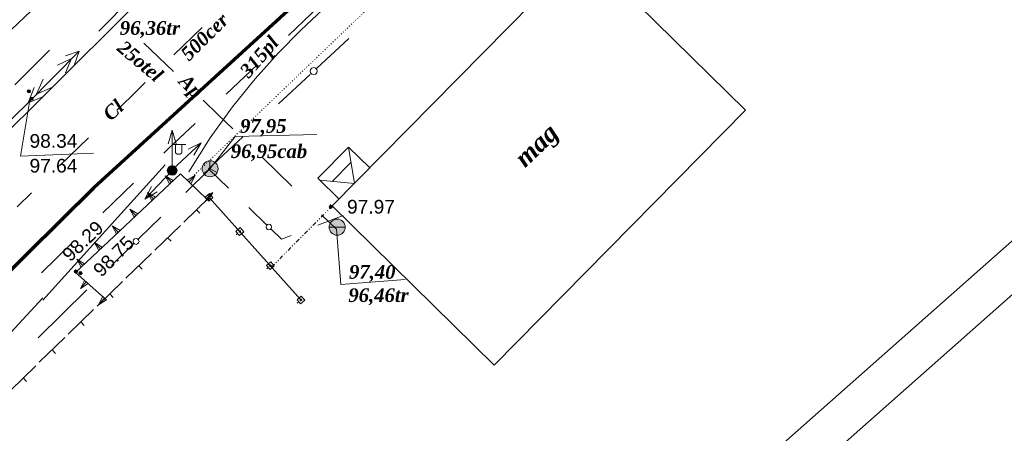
# Model space of a CAD drawing. Header units: millimetres. Extents: x 9396 to 25236, y 15106 to 31102.
# Tile 43 of 256: x 10077 to 10199, y 16378 to 16430. Entities that reach past the tile are written whole.
import ezdxf
from ezdxf.enums import TextEntityAlignment as Align

# ---------------------------------------------------------------- set-up
doc = ezdxf.new("R2010")
doc.units = ezdxf.units.MM
for name, pattern in [('DIVIDE', [1.25, 0.5, -0.25, 0, -0.25, 0, -0.25]), ('DOT', [0.25, 0, -0.25]), ('HIDDEN', [0.375, 0.25, -0.125])]:
    doc.linetypes.add(name, pattern=pattern)
for name, color, linetype, lineweight, true_color in [('1001010', 7, 'Continuous', 9, 0x000000), ('10010110', 7, 'Continuous', 20, 0xa25100), ('10010230', 7, 'Continuous', 20, 0x000000), ('1060000', 7, 'Continuous', 9, 0x000000), ('1070000', 7, 'DOT', 9, 0x000000), ('2030003', 7, 'Continuous', 9, 0x000000), ('21100200', 7, 'HIDDEN', 0, 0x800080), ('3000105', 7, 'DIVIDE', 9, 0x000000), ('3000130', 7, 'Continuous', 9, 0x000000), ('3000220', 7, 'Continuous', 9, 0x000000), ('5010210', 7, 'Continuous', 20, 0x008000), ('5010320', 7, 'Continuous', 20, 0x800000), ('5010420', 7, 'Continuous', 9, 0x000000), ('6011210', 1, 'Continuous', 9, 0xff0000), ('6011300', 1, 'Continuous', 20, 0xff0000), ('9010120', 7, 'Continuous', 20, 0x000000), ('9010200', 7, 'Continuous', 9, 0x000000)]:
    doc.layers.add(name, color=color, linetype=linetype, lineweight=lineweight, true_color=true_color)
for name, color, linetype, lineweight in [('text', 7, 'Continuous', 15), ('Канализация', 1, 'Continuous', 70), ('Рамка', 7, 'Continuous', 35)]:
    doc.layers.add(name, color=color, linetype=linetype, lineweight=lineweight)
doc.styles.add('12', font='timesbi.ttf', dxfattribs={"height": 0.001693})
doc.styles.add('13', font='timesbi.ttf', dxfattribs={"height": 0.001693})
doc.styles.add('2', font='timesbi.ttf', dxfattribs={"height": 0.001693})
doc.styles.add('3', font='timesbi.ttf', dxfattribs={"height": 0.001693})
doc.styles.add('9', font='timesbi.ttf', dxfattribs={"height": 0.001693})
doc.styles.add('F2', font='arial.ttf', dxfattribs={"height": 0.001693})

# ---------------------------------------------------------------- blocks, each defined once
blk = doc.blocks.new('SYMBOL21100200')
at = {"true_color": 0x800080}
h = blk.add_hatch(color=216, dxfattribs=at)
edge = h.paths.add_edge_path()
edge.add_arc((0, 0), 0.1, 0, 360)
at = {"color": 216, "linetype": 'Continuous', "lineweight": 0, "true_color": 0x800080}
blk.add_circle((0, 0), 0.1, dxfattribs=at)
blk = doc.blocks.new('SYMBOL9010200')
at = {"true_color": 0xffffff}
h = blk.add_hatch(color=7, dxfattribs=at)
edge = h.paths.add_edge_path()
edge.add_arc((0.01, 0), 0.495, 0, 360)
at = {"color": 18, "linetype": 'Continuous', "lineweight": 0, "true_color": 0x000000, "flags": 128}
for points in [[(0.0025, 0.0025), (-0.3845, -0.3005)], [(0.0025, 0.007), (-0.007, 0.495)], [(0.005, 0), (0.44, -0.238)]]:
    blk.add_lwpolyline(points, dxfattribs=at)
at = {"color": 18, "linetype": 'Continuous', "lineweight": 0, "true_color": 0x000000}
blk.add_circle((0.01, 0), 0.495, dxfattribs=at)
blk = doc.blocks.new('SYMBOL2030003')
at = {"true_color": 0xffffff}
h = blk.add_hatch(color=7, dxfattribs=at)
edge = h.paths.add_edge_path()
edge.add_arc((0, 0), 0.3, 0, 360)
at = {"true_color": 0x000000}
h = blk.add_hatch(color=18, dxfattribs=at)
edge = h.paths.add_edge_path()
edge.add_arc((0, 0), 0.1, 0, 360)
at = {"color": 18, "linetype": 'Continuous', "lineweight": 0, "true_color": 0x000000, "flags": 128}
for points in [[(0, 0.3), (0, 1.75)], [(0, 1.6), (0.85, 1.6)], [(0.2, 1.6), (0.2, 1.1), (0.3, 1), (0.5, 1), (0.6, 1.1), (0.6, 1.6)]]:
    blk.add_lwpolyline(points, dxfattribs=at)
at = {"color": 18, "linetype": 'Continuous', "lineweight": 0, "true_color": 0x000000}
for radius in [0.3, 0.1]:
    blk.add_circle((0, 0), radius, dxfattribs=at)
blk = doc.blocks.new('SYMBOL5010420')
at = {"true_color": 0xffffff}
h = blk.add_hatch(color=7, dxfattribs=at)
edge = h.paths.add_edge_path()
edge.add_arc((0, 0), 0.5, 0, 360)
at = {"color": 18, "linetype": 'Continuous', "lineweight": 9, "true_color": 0x000000, "flags": 128}
blk.add_lwpolyline([(-0.5, 0), (0.5, 0)], dxfattribs=at)
at = {"color": 18, "linetype": 'Continuous', "lineweight": 9, "true_color": 0x000000}
blk.add_circle((0, 0), 0.5, dxfattribs=at)

msp = doc.modelspace()

# ---------------------------------------------------------------- linework, layer by layer
at = {"layer": '1001010', "color": 253}
for points in [[(10147.13, 16438.24, 196.24), (10116.04, 16406.65, 196.43), (10136.07, 16386.94, 196.24)], [(10136.07, 16386.94, 196.24), (10167.16, 16418.53, 196.24), (10147.13, 16438.24, 196.24)]]:
    msp.add_polyline3d(points, dxfattribs=at)
at = {"layer": '10010110'}
msp.add_polyline3d([(10146.87, 16450.25, 157.41), (10141.02, 16447.71, 154.09), (10136.25, 16445.53, 152.9), (10132.37, 16443.63, 153.51), (10129.21, 16441.92, 155.59), (10126.56, 16440.32, 158.78), (10124.25, 16438.73, 162.76), (10122.08, 16437.08, 167.19), (10119.86, 16435.28, 171.73), (10117.46, 16433.26, 176.09), (10114.87, 16430.98, 180.09), (10112.15, 16428.42, 183.63), (10109.35, 16425.57, 186.58), (10106.51, 16422.41, 188.81), (10103.69, 16418.92, 190.21), (10100.94, 16415.08, 190.66), (10098.29, 16410.87, 190.02)], dxfattribs=at)
at = {"layer": '10010230', "color": 253}
for p, q in [((10096.14, 16409.59, 188.2), (10095.39, 16410.39, 188.2)), ((10098.32, 16409.62, 188.2), (10099.08, 16410.41, 188.2)), ((10093.95, 16407.53, 188.2), (10093.19, 16408.33, 188.2)), ((10100.49, 16407.54, 188.2), (10101.25, 16408.33, 188.2)), ((10091.76, 16405.46, 188.2), (10091, 16406.26, 188.2)), ((10089.57, 16403.4, 188.2), (10088.81, 16404.2, 188.2)), ((10087.38, 16401.33, 188.2), (10086.62, 16402.13, 188.2)), ((10085.19, 16399.27, 188.2), (10084.43, 16400.07, 188.2)), ((10085.62, 16397.24, 188.2), (10084.89, 16396.42, 188.2)), ((10087.87, 16395.24, 188.2), (10087.14, 16394.42, 188.2))]:
    msp.add_line(p, q, dxfattribs=at)
for points in [[(10100.49, 16407.53, 188.2), (10097.26, 16410.64, 188.2), (10084.3, 16398.42, 188.2), (10087.87, 16395.23, 188.2)], [(10096.36, 16409.8, 188.2), (10095.39, 16410.39, 188.2), (10095.92, 16409.38, 188.2)], [(10098.54, 16409.41, 188.2), (10099.08, 16410.41, 188.2), (10098.1, 16409.83, 188.2)], [(10094.17, 16407.73, 188.2), (10093.19, 16408.33, 188.2), (10093.73, 16407.32, 188.2)], [(10100.71, 16407.33, 188.2), (10101.25, 16408.33, 188.2), (10100.28, 16407.74, 188.2)], [(10091.98, 16405.67, 188.2), (10091, 16406.26, 188.2), (10091.54, 16405.25, 188.2)], [(10089.79, 16403.6, 188.2), (10088.81, 16404.2, 188.2), (10089.35, 16403.19, 188.2)], [(10087.6, 16401.54, 188.2), (10086.62, 16402.13, 188.2), (10087.16, 16401.13, 188.2)], [(10085.41, 16399.47, 188.2), (10084.43, 16400.07, 188.2), (10084.97, 16399.06, 188.2)], [(10085.4, 16397.44, 188.2), (10084.89, 16396.42, 188.2), (10085.85, 16397.04, 188.2)], [(10087.65, 16395.44, 188.2), (10087.14, 16394.42, 188.2), (10088.1, 16395.04, 188.2)]]:
    msp.add_polyline3d(points, dxfattribs=at)
for points in [[(10096.36, 16409.8, 188.2), (10095.39, 16410.39, 188.2), (10095.92, 16409.38, 188.2), (10096.36, 16409.8, 188.2)], [(10098.54, 16409.41, 188.2), (10099.08, 16410.41, 188.2), (10098.1, 16409.83, 188.2), (10098.54, 16409.41, 188.2)], [(10094.17, 16407.73, 188.2), (10093.19, 16408.33, 188.2), (10093.73, 16407.32, 188.2), (10094.17, 16407.73, 188.2)], [(10100.71, 16407.33, 188.2), (10101.25, 16408.33, 188.2), (10100.28, 16407.74, 188.2), (10100.71, 16407.33, 188.2)], [(10091.98, 16405.67, 188.2), (10091, 16406.26, 188.2), (10091.54, 16405.25, 188.2), (10091.98, 16405.67, 188.2)], [(10089.79, 16403.6, 188.2), (10088.81, 16404.2, 188.2), (10089.35, 16403.19, 188.2), (10089.79, 16403.6, 188.2)], [(10087.6, 16401.54, 188.2), (10086.62, 16402.13, 188.2), (10087.16, 16401.13, 188.2), (10087.6, 16401.54, 188.2)], [(10085.41, 16399.47, 188.2), (10084.43, 16400.07, 188.2), (10084.97, 16399.06, 188.2), (10085.41, 16399.47, 188.2)], [(10085.4, 16397.44, 188.2), (10084.89, 16396.42, 188.2), (10085.85, 16397.04, 188.2), (10085.4, 16397.44, 188.2)], [(10087.65, 16395.44, 188.2), (10087.14, 16394.42, 188.2), (10088.1, 16395.04, 188.2), (10087.65, 16395.44, 188.2)]]:
    msp.add_polyline3d(points, close=True, dxfattribs=at)
at = {"layer": '1060000', "color": 253}
for p, q in [((10116.04, 16409.7, 196.07), (10118.36, 16412.07, 196.37)), ((10095.39, 16411.73, 184.27), (10080.23, 16395, 184.27))]:
    msp.add_line(p, q, dxfattribs=at)
for points in [[(10040.06, 16396.6, 196.64), (10044.38, 16393.36, 196.56), (10047.35, 16392.38, 196.99), (10050.08, 16392.26, 196.4), (10055.9, 16395.98, 196.46), (10116.62, 16456.46, 196.4)], [(10078.69, 16420, 163.72), (10077.49, 16412.84, 98.64), (10086.53, 16413.18, 187.33)], [(10100.91, 16411.26, 196.28), (10104.04, 16415.27, 193.51), (10114.15, 16415.52, 193.51)], [(10120.68, 16411.36, 177.18), (10118.06, 16413.94, 196.33), (10114.26, 16410.09, 196.33), (10116.89, 16407.51, 177.18)], [(10118.06, 16413.94, 196.33), (10118.78, 16409.43, 196.41), (10114.5, 16409.85, 195.87)], [(10116.56, 16403.77, 184.17), (10117.09, 16396.92, 121.53), (10125.05, 16397.53, 121.53)], [(10056.24, 16373.44, 196.54), (10061.4, 16374.87, 195.51), (10080.26, 16395.26, 195.51)]]:
    msp.add_polyline3d(points, dxfattribs=at)
at = {"layer": '1070000', "color": 253}
msp.add_polyline3d([(10098.7, 16410.23, 195.66), (10137.5, 16447.47, 195.67), (10145.14, 16450.58, 195.66)], dxfattribs=at)
at = {"layer": '3000105', "color": 253}
for p, q in [((10108.53, 16399.09, 196.05), (10116.04, 16406.65, 196.43)), ((10116.4, 16406.3, 196.24), (10115.62, 16407.07, 196.24)), ((10108.17, 16399.44, 196.24), (10108.95, 16398.67, 196.24))]:
    msp.add_line(p, q, dxfattribs=at)
at = {"layer": '3000130', "color": 253}
for p, q in [((10100.36, 16407.33, 196.43), (10100.55, 16407.5, 196.43)), ((10112.17, 16395.01, 195.36), (10100.83, 16407.71, 197.5)), ((10104.16, 16403.09, 196.43), (10104.34, 16403.25, 196.43)), ((10107.94, 16398.85, 196.43), (10108.13, 16399.02, 196.43)), ((10111.72, 16394.62, 196.43), (10111.91, 16394.79, 196.43))]:
    msp.add_line(p, q, dxfattribs=at)
for points in [[(10101.29, 16407.72, 196.43), (10100.85, 16408.21, 196.43), (10100.33, 16407.75, 196.43), (10100.77, 16407.25, 196.43), (10101.29, 16407.72, 196.43)], [(10100.81, 16407.64, 196.43), (10100.86, 16407.65, 196.43), (10100.89, 16407.68, 196.43), (10100.91, 16407.73, 196.43), (10100.89, 16407.78, 196.43), (10100.86, 16407.82, 196.43), (10100.81, 16407.83, 196.43), (10100.76, 16407.82, 196.43), (10100.73, 16407.78, 196.43), (10100.71, 16407.73, 196.43), (10100.73, 16407.68, 196.43), (10100.76, 16407.65, 196.43), (10100.81, 16407.64, 196.43)], [(10105.09, 16403.47, 196.43), (10104.64, 16403.97, 196.43), (10104.12, 16403.5, 196.43), (10104.56, 16403.01, 196.43), (10105.09, 16403.47, 196.43)], [(10104.6, 16403.39, 196.43), (10104.65, 16403.4, 196.43), (10104.69, 16403.44, 196.43), (10104.7, 16403.49, 196.43), (10104.69, 16403.53, 196.43), (10104.65, 16403.57, 196.43), (10104.6, 16403.58, 196.43), (10104.56, 16403.57, 196.43), (10104.52, 16403.53, 196.43), (10104.51, 16403.49, 196.43), (10104.52, 16403.44, 196.43), (10104.56, 16403.4, 196.43), (10104.6, 16403.39, 196.43)], [(10108.87, 16399.24, 196.43), (10108.43, 16399.73, 196.43), (10107.9, 16399.27, 196.43), (10108.35, 16398.77, 196.43), (10108.87, 16399.24, 196.43)], [(10108.39, 16399.15, 196.43), (10108.44, 16399.17, 196.43), (10108.47, 16399.2, 196.43), (10108.48, 16399.25, 196.43), (10108.47, 16399.3, 196.43), (10108.44, 16399.34, 196.43), (10108.39, 16399.35, 196.43), (10108.34, 16399.34, 196.43), (10108.3, 16399.3, 196.43), (10108.29, 16399.25, 196.43), (10108.3, 16399.2, 196.43), (10108.34, 16399.17, 196.43), (10108.39, 16399.15, 196.43)], [(10112.65, 16395, 196.43), (10112.21, 16395.5, 196.43), (10111.69, 16395.03, 196.43), (10112.13, 16394.54, 196.43), (10112.65, 16395, 196.43)], [(10112.17, 16394.92, 196.43), (10112.22, 16394.93, 196.43), (10112.25, 16394.97, 196.43), (10112.27, 16395.02, 196.43), (10112.25, 16395.07, 196.43), (10112.22, 16395.1, 196.43), (10112.17, 16395.12, 196.43), (10112.12, 16395.1, 196.43), (10112.08, 16395.07, 196.43), (10112.07, 16395.02, 196.43), (10112.08, 16394.97, 196.43), (10112.12, 16394.93, 196.43), (10112.17, 16394.92, 196.43)]]:
    msp.add_polyline3d(points, close=True, dxfattribs=at)
at = {"layer": '3000220', "color": 253}
for p, q in [((10100.83, 16407.71, 195.51), (10097.69, 16404.65, 195.51)), ((10099.26, 16406.18, 195.51), (10099.68, 16405.75, 195.51)), ((10097.26, 16404.24, 195.51), (10094.11, 16401.18, 195.51)), ((10095.68, 16402.71, 195.51), (10096.1, 16402.28, 195.51)), ((10093.68, 16400.76, 195.51), (10090.53, 16397.71, 195.51)), ((10092.11, 16399.24, 195.51), (10092.53, 16398.81, 195.51)), ((10090.11, 16397.29, 195.51), (10086.96, 16394.24, 195.51)), ((10088.53, 16395.76, 195.51), (10088.95, 16395.33, 195.51)), ((10086.53, 16393.82, 195.51), (10083.38, 16390.76, 195.51)), ((10084.96, 16392.29, 195.51), (10085.37, 16391.86, 195.51)), ((10082.95, 16390.35, 195.51), (10079.81, 16387.29, 195.51)), ((10081.38, 16388.82, 195.51), (10081.8, 16388.39, 195.51)), ((10079.38, 16386.87, 195.51), (10076.23, 16383.82, 195.51)), ((10077.81, 16385.35, 195.51), (10078.22, 16384.92, 195.51))]:
    msp.add_line(p, q, dxfattribs=at)
at = {"layer": '5010210'}
for p, q in [((10112.53, 16429.6, 184.27), (10114.46, 16431.42, 184.27)), ((10110.61, 16427.78, 184.27), (10112.53, 16429.6, 184.27)), ((10092.75, 16426.83, 166.62), (10096.41, 16423.29, 166.62)), ((10076.78, 16421.64, 170.34), (10081.06, 16425.93, 170.34)), ((10106.76, 16424.13, 184.27), (10102.91, 16420.49, 184.27)), ((10101.91, 16417.96, 166.62), (10100.07, 16419.74, 166.62)), ((10097.14, 16415.03, 184.27), (10099.07, 16416.85, 184.27)), ((10103.74, 16416.19, 166.62), (10101.91, 16417.96, 166.62)), ((10107.4, 16412.64, 166.62), (10111.06, 16409.1, 166.62)), ((10091.44, 16409.49, 184.27), (10087.66, 16405.79, 184.27)), ((10116.56, 16403.78, 166.62), (10114.73, 16405.55, 166.62)), ((10081.98, 16400.23, 184.27), (10083.87, 16402.08, 184.27)), ((10080.08, 16398.38, 184.27), (10081.98, 16400.23, 184.27))]:
    msp.add_line(p, q, dxfattribs=at)
msp.add_polyline3d([(10095.23, 16413.2, 184.27), (10095.8, 16413.76, 184.27), (10097.14, 16415.03, 184.27)], dxfattribs=at)
at = {"layer": '5010320', "lineweight": 30}
for p, q in [((10099.96, 16428.77, 152.77), (10096.44, 16425.36, 152.77)), ((10091.16, 16420.23, 152.77), (10092.92, 16421.94, 152.77)), ((10089.4, 16418.52, 152.77), (10091.16, 16420.23, 152.77)), ((10085.88, 16415.1, 152.77), (10082.36, 16411.68, 152.77)), ((10077.08, 16406.55, 152.77), (10078.84, 16408.26, 152.77))]:
    msp.add_line(p, q, dxfattribs=at)
at = {"layer": '6011210'}
for p, q in [((10096.24, 16411.14, 163.09), (10096.26, 16416.04, 163.09)), ((10096.24, 16411.14, 163.09), (10099.81, 16414.49, 163.09)), ((10096.24, 16411.05, 193.51), (10092.86, 16407.5, 193.51))]:
    msp.add_line(p, q, dxfattribs=at)
for points in [[(10095.75, 16414.34, 163.09), (10096.26, 16416.04, 163.09), (10096.26, 16416.04, 163.09), (10096.75, 16414.34, 163.09)], [(10098.23, 16413.69, 163.09), (10099.81, 16414.49, 163.09), (10099.81, 16414.49, 163.09), (10098.91, 16412.96, 163.09)], [(10094.39, 16408.39, 193.51), (10092.86, 16407.5, 193.51), (10092.86, 16407.5, 193.51), (10093.67, 16409.08, 193.51)]]:
    msp.add_polyline3d(points, dxfattribs=at)
at = {"layer": '6011300'}
for p, q in [((10087.17, 16428.31, 115.51), (10092.77, 16434, 115.51)), ((10081.2, 16433.12, 93.24), (10074.46, 16426.7, 93.24)), ((10078.41, 16419.43, 115.51), (10084.72, 16425.82, 115.51)), ((10078.41, 16419.43, 115.51), (10079.18, 16421.34, 115.51)), ((10072.72, 16413.84, 115.51), (10078.41, 16419.43, 115.51)), ((10078.41, 16419.43, 115.51), (10080.32, 16420.22, 115.51))]:
    msp.add_line(p, q, dxfattribs=at)
for points in [[(10083.03, 16425.25, 115.51), (10084.72, 16425.82, 115.51), (10084.1, 16424.05, 115.51)], [(10082.05, 16424.11, 115.51), (10083.81, 16424.9, 115.51), (10083.05, 16423.13, 115.51)], [(10079.47, 16420.49, 115.51), (10080.3, 16422.34, 115.51), (10079.47, 16420.49, 115.51), (10081.44, 16421.35, 115.51)]]:
    msp.add_polyline3d(points, dxfattribs=at)
at = {"layer": '9010120', "color": 253}
for p, q in [((10118.08, 16427.38, 160.55), (10114.09, 16423.68, 160.55)), ((10113.31, 16422.95, 160.55), (10109.41, 16419.32, 160.55)), ((10100.74, 16411.26, 160.55), (10104.98, 16415.21, 160.55)), ((10100.91, 16411.27, 196.41), (10097.92, 16408.33, 196.41)), ((10103.22, 16408.86, 160.55), (10100.74, 16411.26, 160.55)), ((10105.71, 16406.46, 160.55), (10108, 16404.25, 160.55)), ((10092.08, 16402.57, 196.41), (10094.82, 16405.27, 196.41)), ((10117.4, 16405.48, 160.55), (10114.24, 16404.26, 160.55)), ((10088.73, 16399.27, 196.41), (10091.53, 16402.03, 196.41)), ((10085.68, 16396.27, 196.41), (10082.64, 16393.27, 196.41)), ((10082.64, 16393.27, 196.41), (10079.65, 16390.33, 196.41))]:
    msp.add_line(p, q, dxfattribs=at)
for points in [[(10113.74, 16422.92, 160.55), (10113.96, 16422.97, 160.55), (10114.12, 16423.14, 160.55), (10114.18, 16423.35, 160.55), (10114.12, 16423.57, 160.55), (10113.96, 16423.73, 160.55), (10113.74, 16423.79, 160.55), (10113.52, 16423.73, 160.55), (10113.36, 16423.57, 160.55), (10113.3, 16423.35, 160.55), (10113.36, 16423.14, 160.55), (10113.52, 16422.97, 160.55), (10113.74, 16422.92, 160.55)], [(10108.19, 16403.71, 160.55), (10108.37, 16403.76, 160.55), (10108.49, 16403.88, 160.55), (10108.54, 16404.05, 160.55), (10108.49, 16404.23, 160.55), (10108.37, 16404.35, 160.55), (10108.19, 16404.4, 160.55), (10108.02, 16404.35, 160.55), (10107.9, 16404.23, 160.55), (10107.85, 16404.05, 160.55), (10107.9, 16403.88, 160.55), (10108.02, 16403.76, 160.55), (10108.19, 16403.71, 160.55)], [(10091.77, 16401.9, 196.41), (10091.96, 16401.95, 196.41), (10092.09, 16402.08, 196.41), (10092.14, 16402.27, 196.41), (10092.09, 16402.45, 196.41), (10091.96, 16402.59, 196.41), (10091.77, 16402.64, 196.41), (10091.59, 16402.59, 196.41), (10091.45, 16402.45, 196.41), (10091.4, 16402.27, 196.41), (10091.45, 16402.08, 196.41), (10091.59, 16401.95, 196.41), (10091.77, 16401.9, 196.41)]]:
    msp.add_polyline3d(points, close=True, dxfattribs=at)
msp.add_polyline3d([(10108.44, 16403.81, 160.55), (10109.77, 16402.53, 160.55), (10110.95, 16402.99, 160.55)], dxfattribs=at)
at = {"layer": 'text'}
msp.add_lwpolyline([(9728.5, 16374.7), (10063.45, 16671.39), (10260.38, 16449.06), (9925.43, 16152.37)], close=True, dxfattribs=at)
at = {"layer": 'Канализация', "elevation": 53}
msp.add_lwpolyline([(12228.43, 17139.82), (12021.44, 17074.81), (11795.93, 17002.9), (11329.52, 16854.74), (11115.67, 16787.38), (10954.57, 16736.61), (10592.24, 16620.2), (10486.13, 16586.85), (10372.91, 16549.13), (10338.97, 16538.59), (10329.35, 16531.16), (10310.18, 16524.96), (10297.32, 16526.92), (10197.76, 16494.35), (10167.88, 16483.3), (10086.56, 16408.9), (10007.55, 16330.7)], dxfattribs=at)
at = {"layer": 'Рамка'}
msp.add_lwpolyline([(9746.79, 16384.22), (10063.02, 16664.33), (10253.32, 16449.49), (9937.09, 16169.38)], close=True, dxfattribs=at)

# ---------------------------------------------------------------- block references
at = {"layer": '2030003', "color": 253, "xscale": 2, "yscale": 2, "zscale": 2}
msp.add_blockref('SYMBOL2030003', (10096.24, 16411.05, 193.51), dxfattribs=at)
at = {"layer": '21100200', "xscale": 2, "yscale": 2, "zscale": 2}
for p in [(10078.52, 16420.85, 196.68), (10078.86, 16419.94, 195.28), (10115.87, 16406.56, 195.94), (10084.34, 16398.54, 196.58), (10084.89, 16398.34, 197.5)]:
    msp.add_blockref('SYMBOL21100200', p, dxfattribs=at)
at = {"layer": '5010420', "color": 253, "xscale": 2, "yscale": 2, "zscale": 2}
msp.add_blockref('SYMBOL5010420', (10116.65, 16404.03, 121.53), dxfattribs=at)
at = {"layer": '9010200', "color": 253, "xscale": 2, "yscale": 2, "zscale": 2}
msp.add_blockref('SYMBOL9010200', (10100.91, 16411.26, 193.51), dxfattribs=at)

# ---------------------------------------------------------------- texts
at = {"layer": '1001010', "color": 253, "style": '9'}
msp.add_text('mag', height=2.229, rotation=44.2, dxfattribs=at).set_placement((10139.12, 16412.11, 196.33), align=Align.MIDDLE_LEFT)
at = {"layer": '21100200', "color": 253, "style": 'F2'}
for s, p in [('98.34', (10078.6, 16414.71, 121.22)), ('97.64', (10078.6, 16411.64, 134.8)), ('97.97', (10117.87, 16406.56, 195.94))]:
    msp.add_text(s, height=1.693, dxfattribs=at).set_placement(p, align=Align.MIDDLE_LEFT)
for s, rotation, p in [('98.29', 43.7, (10083.04, 16400.26, 196.58)), ('98.75', 44.9, (10086.89, 16398.34, 197.5))]:
    msp.add_text(s, height=1.693, rotation=rotation, dxfattribs=at).set_placement(p, align=Align.MIDDLE_LEFT)
at = {"layer": '5010210', "color": 253}
for s, rotation, style, p in [('315pl', 48.9, '2', (10105.09, 16422.95, 184.27)), ('25otel', 319.9, '2', (10089.85, 16426.64, 166.62)), ('Ap', 315.6, '3', (10097.51, 16422.54, 166.62))]:
    msp.add_text(s, height=1.693, rotation=rotation, dxfattribs=dict(at, style=style)).set_placement(p, align=Align.MIDDLE_LEFT)
at = {"layer": '5010320', "color": 253}
for s, rotation, style, p in [('500cer', 44.6, '2', (10097.72, 16425.11, 152.77)), ('Cl', 42.3, '3', (10088.06, 16417.71, 152.77))]:
    msp.add_text(s, height=1.693, rotation=rotation, dxfattribs=dict(at, style=style)).set_placement(p, align=Align.MIDDLE_LEFT)
at = {"layer": '5010420', "color": 253}
for s, style, p in [('96,36tr', '12', (10089.76, 16428.7, 196.61)), ('97,40', '12', (10118.11, 16398.49, 121.53)), ('96,46tr', '13', (10118.03, 16395.61, 121.53))]:
    msp.add_text(s, height=1.693, dxfattribs=dict(at, style=style)).set_placement(p, align=Align.MIDDLE_LEFT)
at = {"layer": '9010200', "color": 253}
for s, style, p in [('97,95', '12', (10104.63, 16416.56, 193.51)), ('96,95cab', '13', (10103.49, 16413.44, 193.51))]:
    msp.add_text(s, height=1.693, dxfattribs=dict(at, style=style)).set_placement(p, align=Align.MIDDLE_LEFT)

doc.saveas('drawing.dxf')
